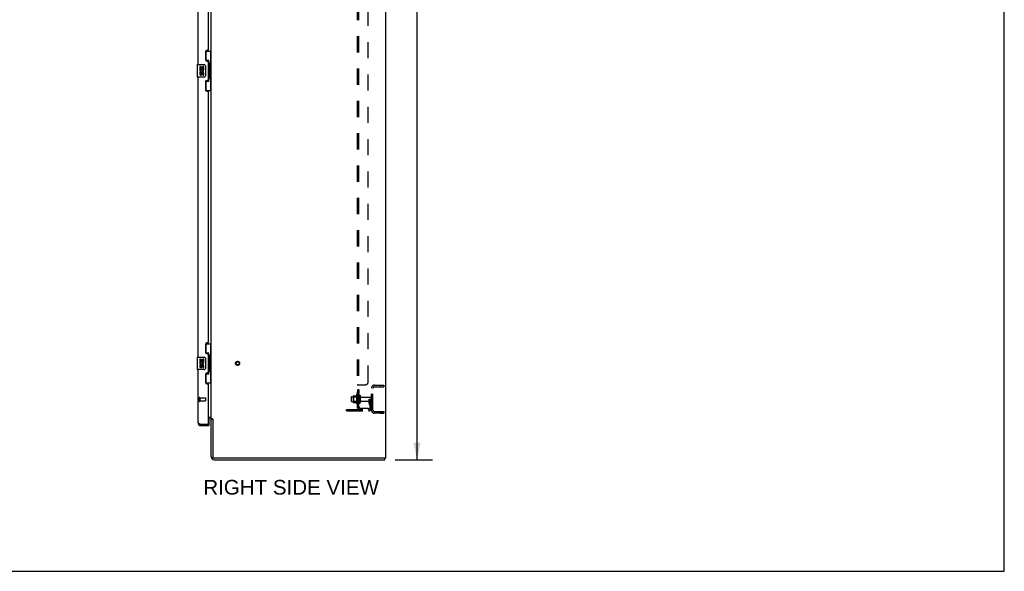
# Model space of a CAD drawing. Header units: inches. Extents: x 0 to 236, y 0 to 153.
# Tile 23 of 35: x 157 to 236, y 0 to 44. Entities that reach past the tile are written whole.
import ezdxf

# ---------------------------------------------------------------- set-up
doc = ezdxf.new("R2010")
doc.units = ezdxf.units.IN
doc.header["$LTSCALE"] = 12.986111
doc.header["$MEASUREMENT"] = 0
doc.linetypes.add('HIDDEN', pattern=[0.2, 0.1, -0.1])
doc.layers.get('0').update_dxf_attribs({"linetype": 'CONTINUOUS'})
for name, color, linetype in [('02___PRT_ALL_AXES', 7, 'CONTINUOUS'), ('DEFAULT_2', 8, 'HIDDEN'), ('DIMENSIONS', 7, 'CONTINUOUS')]:
    doc.layers.add(name, color=color, linetype=linetype)
doc.styles.get("Standard").update_dxf_attribs({"font": 'arial.ttf'})
doc.dimstyles.new('DIMSTYLE_1', dxfattribs={"dimtxt": 1.041667, "dimasz": 1.388889, "dimexe": 0.09, "dimexo": 0.07, "dimgap": 0.0375, "dimtad": 0, "dimtih": 1, "dimtoh": 1, "dimzin": 4, "dimdsep": 46, "dimtxsty": 'Standard', "dimblk": '_FILLED', "dimblk1": '_FILLED', "dimblk2": '_FILLED', "dimcen": 0.09, "dimazin": 1, "dimtfac": 1, "dimtdec": 3, "dimtofl": 0, "dimtmove": 0, "dimatfit": 3, "dimldrblk": '_FILLED', "dimfxl": 1, "dimtolj": 1, "dimtzin": 4, "dimarcsym": 0})

# ---------------------------------------------------------------- blocks, each defined once
blk = doc.blocks.new('_FILLED')
at = {"color": 0, "linetype": 'ByBlock'}
blk.add_solid([(0, 0), (-1, 0.2), (-1, -0.2)], dxfattribs=at)
blk = doc.blocks.new('*D15')
at = {"layer": 'DIMENSIONS', "color": 2, "linetype": 'Continuous'}
for p, q in [((187.183, 94.954), (190.188, 94.954)), ((188.938, 94.954), (188.938, 52.995)), ((188.938, 8.954), (188.938, 50.912)), ((187.183, 8.954), (190.188, 8.954))]:
    blk.add_line(p, q, dxfattribs=at)
at = {"layer": 'DIMENSIONS', "color": 2, "linetype": 'Continuous', "xscale": 1.3888888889, "yscale": 1.3888888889, "zscale": 1.3888888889}
for p, rotation in [((188.938, 94.954), 90), ((188.938, 8.954), 270)]:
    blk.add_blockref('_FILLED', p, dxfattribs=dict(at, rotation=rotation))
at = {"layer": 'DIMENSIONS', "color": 2, "linetype": 'Continuous', "insert": (188.938, 52.474), "char_height": 1.0417, "width": 3.64002, "attachment_point": 2, "line_spacing_factor": 0.9}
blk.add_mtext('86.00', dxfattribs=at)

msp = doc.modelspace()

# ---------------------------------------------------------------- linework, layer by layer
at = {"color": 7, "linetype": 'Continuous'}
for p, q in [((236.111, 0), (236.111, 152.778)), ((186.398, 94.829), (186.398, 9.079)), ((172.398, 12.266), (172.398, 91.641)), ((171.958, 41.779), (172.398, 41.779)), ((171.994, 40.999), (171.994, 41.779)), ((172.359, 40.754), (172.359, 41.779)), ((171.28, 40.689), (171.28, 39.719)), ((171.295, 40.704), (171.835, 40.704)), ((171.935, 40.604), (171.935, 39.804)), ((171.994, 41.044), (172.221, 41.044)), ((172.221, 39.364), (172.221, 41.044)), ((172.258, 40.804), (172.258, 40.784)), ((172.381, 40.754), (172.258, 40.754)), ((172.258, 40.754), (172.258, 39.654)), ((172.381, 39.654), (172.381, 40.754)), ((171.835, 39.704), (171.295, 39.704)), ((172.381, 39.654), (172.258, 39.654)), ((172.258, 39.623), (172.258, 39.603)), ((172.359, 38.629), (172.359, 39.654)), ((171.994, 38.629), (171.994, 39.409)), ((171.994, 39.364), (172.221, 39.364)), ((171.958, 38.629), (172.398, 38.629)), ((171.958, 18.279), (172.398, 18.279)), ((171.994, 17.499), (171.994, 18.279)), ((172.359, 17.254), (172.359, 18.279)), ((171.994, 17.544), (172.221, 17.544)), ((172.221, 15.864), (172.221, 17.544)), ((171.28, 17.189), (171.28, 16.219)), ((171.295, 17.204), (171.835, 17.204)), ((171.935, 17.104), (171.935, 16.304)), ((172.258, 17.304), (172.258, 17.284)), ((172.381, 17.254), (172.258, 17.254)), ((172.258, 17.254), (172.258, 16.154)), ((172.381, 16.154), (172.381, 17.254)), ((171.835, 16.204), (171.295, 16.204)), ((171.994, 15.129), (171.994, 15.909)), ((171.994, 15.864), (172.221, 15.864)), ((172.381, 16.154), (172.258, 16.154)), ((172.258, 16.123), (172.258, 16.103)), ((172.359, 15.129), (172.359, 16.154)), ((171.958, 15.129), (172.398, 15.129)), ((172.194, 12.391), (172.368, 12.391)), ((172.273, 12.329), (172.194, 12.329)), ((172.215, 12.329), (172.215, 11.828)), ((172.398, 12.266), (172.485, 12.266)), ((172.523, 12.204), (172.398, 12.204)), ((172.398, 9.204), (172.398, 12.204)), ((172.505, 12.248), (172.511, 12.242)), ((172.523, 12.229), (172.523, 9.204)), ((171.517, 11.834), (171.505, 11.834)), ((171.587, 11.704), (171.587, 11.808)), ((172.174, 11.808), (172.215, 11.808)), ((172.194, 11.808), (172.194, 11.704)), ((172.215, 11.808), (172.215, 11.704)), ((186.398, 9.079), (172.648, 9.079)), ((172.648, 8.954), (186.336, 8.954)), ((186.336, 8.954), (186.336, 9.079)), ((0, 0), (236.111, 0))]:
    msp.add_line(p, q, dxfattribs=at)
at = {"color": 3, "linetype": 'Continuous'}
for p, q in [((171.34, 63.204), (171.34, 40.704)), ((172.194, 41.911), (172.194, 61.996)), ((171.944, 41.721), (171.944, 41.101)), ((172.134, 41.851), (172.074, 41.851)), ((172.074, 40.971), (172.134, 40.971)), ((172.194, 39.496), (172.194, 40.911)), ((171.34, 39.704), (171.34, 17.204)), ((171.944, 39.306), (171.944, 38.686)), ((172.134, 39.436), (172.074, 39.436)), ((172.074, 38.556), (172.134, 38.556)), ((172.194, 18.411), (172.194, 38.496)), ((171.944, 18.221), (171.944, 17.601)), ((172.134, 18.351), (172.074, 18.351)), ((172.074, 17.471), (172.134, 17.471)), ((172.194, 15.996), (172.194, 17.411)), ((171.34, 16.204), (171.34, 11.95)), ((172.134, 15.936), (172.074, 15.936)), ((171.944, 15.806), (171.944, 15.186)), ((172.074, 15.056), (172.134, 15.056)), ((172.194, 11.828), (172.194, 14.996)), ((171.587, 11.808), (172.174, 11.808)), ((171.587, 11.704), (172.215, 11.704))]:
    msp.add_line(p, q, dxfattribs=at)
at = {"color": 7, "linetype": 'Continuous'}
for points in [[(171.929, 40.64), (171.931, 40.634), (171.932, 40.628), (171.934, 40.622), (171.934, 40.616), (171.935, 40.61), (171.935, 40.604)], [(172.185, 40.943), (172.188, 40.946), (172.193, 40.955), (172.198, 40.962), (172.202, 40.97), (172.206, 40.977), (172.209, 40.983), (172.212, 40.989), (172.215, 40.995), (172.217, 41), (172.218, 41.005), (172.22, 41.009), (172.221, 41.013), (172.221, 41.017), (172.221, 41.02)], [(171.935, 39.804), (171.935, 39.797), (171.934, 39.791), (171.934, 39.785), (171.932, 39.779), (171.931, 39.773), (171.929, 39.767)], [(172.221, 39.387), (172.221, 39.391), (172.221, 39.394), (172.22, 39.398), (172.218, 39.403), (172.217, 39.407), (172.215, 39.413), (172.212, 39.418), (172.209, 39.424), (172.206, 39.431), (172.202, 39.437), (172.198, 39.445), (172.193, 39.453), (172.188, 39.461), (172.185, 39.465)], [(172.185, 17.443), (172.188, 17.446), (172.193, 17.455), (172.198, 17.462), (172.202, 17.47), (172.206, 17.477), (172.209, 17.483), (172.212, 17.489), (172.215, 17.495), (172.217, 17.5), (172.218, 17.505), (172.22, 17.509), (172.221, 17.513), (172.221, 17.517), (172.221, 17.52)], [(171.929, 17.14), (171.931, 17.134), (171.932, 17.128), (171.934, 17.122), (171.934, 17.116), (171.935, 17.11), (171.935, 17.104)], [(171.935, 16.304), (171.935, 16.297), (171.934, 16.291), (171.934, 16.285), (171.932, 16.279), (171.931, 16.273), (171.929, 16.267)], [(172.221, 15.887), (172.221, 15.891), (172.221, 15.894), (172.22, 15.898), (172.218, 15.903), (172.217, 15.907), (172.215, 15.913), (172.212, 15.918), (172.209, 15.924), (172.206, 15.931), (172.202, 15.937), (172.198, 15.945), (172.193, 15.953), (172.188, 15.961), (172.185, 15.965)], [(172.368, 12.391), (172.368, 12.389), (172.368, 12.387), (172.368, 12.385), (172.368, 12.384), (172.369, 12.382), (172.37, 12.38), (172.371, 12.379), (172.372, 12.377), (172.374, 12.375), (172.376, 12.374), (172.377, 12.373), (172.379, 12.371), (172.382, 12.37), (172.386, 12.367)], [(172.386, 12.367), (172.388, 12.366), (172.391, 12.364), (172.393, 12.363), (172.394, 12.361), (172.396, 12.36), (172.397, 12.358), (172.398, 12.357), (172.398, 12.355), (172.398, 12.354)], [(172.485, 12.266), (172.487, 12.265), (172.489, 12.263), (172.491, 12.261), (172.493, 12.26), (172.495, 12.258), (172.497, 12.257), (172.498, 12.255), (172.5, 12.254), (172.501, 12.252), (172.503, 12.251), (172.504, 12.249), (172.505, 12.248)], [(172.511, 12.242), (172.512, 12.24), (172.513, 12.239), (172.515, 12.237), (172.517, 12.235), (172.518, 12.234), (172.52, 12.232), (172.521, 12.23), (172.523, 12.229)]]:
    msp.add_lwpolyline(points, dxfattribs=at)
at = {"color": 3, "linetype": 'Continuous'}
for points in [[(171.34, 11.95), (171.341, 11.944), (171.342, 11.938), (171.345, 11.932), (171.349, 11.926), (171.353, 11.92), (171.359, 11.914), (171.366, 11.909), (171.373, 11.903), (171.382, 11.897), (171.391, 11.891), (171.401, 11.885), (171.413, 11.879), (171.424, 11.873), (171.437, 11.867), (171.45, 11.861), (171.464, 11.855), (171.478, 11.849), (171.492, 11.843)], [(171.492, 11.843), (171.508, 11.837), (171.523, 11.831), (171.539, 11.825), (171.555, 11.819), (171.587, 11.808)]]:
    msp.add_lwpolyline(points, dxfattribs=at)
for centre, radius, start, end in [((172.074, 41.721), 0.13, 90, 180), ((172.134, 41.911), 0.06, 270, 360), ((172.074, 41.101), 0.13, 180, 270), ((172.134, 40.911), 0.06, 0, 90), ((172.074, 39.306), 0.13, 90, 180), ((172.134, 39.496), 0.06, 270, 360), ((172.074, 38.686), 0.13, 180, 270), ((172.134, 38.496), 0.06, 0, 90), ((172.074, 18.221), 0.13, 90, 180), ((172.134, 18.411), 0.06, 270, 360), ((172.074, 17.601), 0.13, 180, 270), ((172.134, 17.411), 0.06, 0, 90), ((172.074, 15.806), 0.13, 90, 180), ((172.134, 15.996), 0.06, 270, 360), ((172.074, 15.186), 0.13, 180, 270), ((172.134, 14.996), 0.06, 0, 90), ((171.587, 11.95), 0.246, 180, 270), ((172.273, 12.204), 0.25, 4.07676, 6.06495), ((172.174, 11.828), 0.02, 270, 360)]:
    msp.add_arc(centre, radius, start, end, dxfattribs=at)
at = {"color": 7, "linetype": 'Continuous'}
for centre, radius, start, end in [((171.295, 40.689), 0.015, 90, 180), ((171.835, 40.604), 0.1, 21.20502, 90), ((171.295, 39.719), 0.015, 180, 270), ((171.835, 39.804), 0.1, 270, 338.79459), ((171.295, 17.189), 0.015, 90, 180), ((171.835, 17.104), 0.1, 21.20502, 90), ((171.295, 16.219), 0.015, 180, 270), ((171.835, 16.304), 0.1, 270, 338.79459), ((172.273, 12.204), 0.125, 0, 90), ((171.587, 11.95), 0.142, 228.66059, 270), ((171.504, 12.094), 0.26, 270, 272.59328), ((171.608, 11.95), 0.142, 241.17786, 257.74252), ((172.195, 11.828), 0.02, 276.46878, 360), ((172.648, 9.204), 0.25, 180, 270), ((172.648, 9.204), 0.125, 180, 270)]:
    msp.add_arc(centre, radius, start, end, dxfattribs=at)
for centre, start_param, end_param in [((172.154, 40.794), -1.51401, -0.699287), ((172.154, 40.794), -2.442306, -1.627583), ((172.154, 39.613), -1.51401, -0.699287), ((172.154, 39.613), -2.442306, -1.627583), ((172.154, 17.294), -1.51401, -0.699287), ((172.154, 17.294), -2.442306, -1.627583), ((172.154, 16.113), -1.51401, -0.699287), ((172.154, 16.113), -2.442306, -1.627583)]:
    msp.add_ellipse(centre, major_axis=(0, 0.18), ratio=0.579493, start_param=start_param, end_param=end_param, dxfattribs=at)
at = {"layer": '02___PRT_ALL_AXES', "color": 7, "linetype": 'Continuous'}
for p, q in [((171.546, 40.549), (171.483, 40.549)), ((171.483, 40.549), (171.483, 40.319)), ((171.546, 40.382), (171.546, 40.549)), ((171.609, 40.382), (171.546, 40.382)), ((171.67, 40.518), (171.609, 40.518)), ((171.609, 40.518), (171.609, 40.382)), ((171.67, 40.382), (171.67, 40.518)), ((171.735, 40.382), (171.67, 40.382)), ((171.798, 40.549), (171.735, 40.549)), ((171.735, 40.549), (171.735, 40.382)), ((171.798, 40.319), (171.798, 40.549)), ((171.483, 40.319), (171.745, 40.319)), ((171.546, 40.088), (171.483, 40.088)), ((171.483, 40.088), (171.483, 39.952)), ((171.554, 40.283), (171.496, 40.308)), ((171.546, 39.952), (171.546, 40.088)), ((171.609, 39.994), (171.609, 39.952)), ((171.67, 39.932), (171.67, 40.001)), ((171.745, 40.319), (171.718, 40.3)), ((171.735, 39.994), (171.735, 39.858)), ((171.735, 39.858), (171.798, 39.858)), ((171.779, 40.319), (171.798, 40.319)), ((171.798, 39.858), (171.798, 39.994)), ((171.546, 17.049), (171.483, 17.049)), ((171.483, 17.049), (171.483, 16.819)), ((171.483, 16.819), (171.745, 16.819)), ((171.554, 16.783), (171.496, 16.808)), ((171.546, 16.882), (171.546, 17.049)), ((171.609, 16.882), (171.546, 16.882)), ((171.67, 17.018), (171.609, 17.018)), ((171.609, 17.018), (171.609, 16.882)), ((171.67, 16.882), (171.67, 17.018)), ((171.735, 16.882), (171.67, 16.882)), ((171.745, 16.819), (171.718, 16.8)), ((171.798, 17.049), (171.735, 17.049)), ((171.735, 17.049), (171.735, 16.882)), ((171.779, 16.819), (171.798, 16.819)), ((171.798, 16.819), (171.798, 17.049)), ((171.546, 16.588), (171.483, 16.588)), ((171.483, 16.588), (171.483, 16.452)), ((171.546, 16.452), (171.546, 16.588)), ((171.609, 16.494), (171.609, 16.452)), ((171.67, 16.432), (171.67, 16.501)), ((171.735, 16.494), (171.735, 16.358)), ((171.735, 16.358), (171.798, 16.358)), ((171.798, 16.358), (171.798, 16.494))]:
    msp.add_line(p, q, dxfattribs=at)
at = {"layer": '02___PRT_ALL_AXES', "color": 8, "linetype": 'HIDDEN'}
for p, q in [((184.273, 14.588), (184.148, 14.588)), ((184.148, 14.588), (184.148, 14.307)), ((184.273, 14.307), (184.148, 14.307)), ((184.273, 14.588), (184.273, 14.307)), ((185.273, 12.954), (185.273, 14.704)), ((185.398, 12.954), (185.398, 14.704)), ((185.961, 14.954), (186.273, 14.954)), ((185.961, 14.954), (185.961, 14.829)), ((185.961, 14.829), (186.273, 14.829)), ((186.273, 14.954), (186.273, 14.829)), ((171.487, 13.932), (171.934, 13.932)), ((171.487, 13.932), (171.487, 13.684)), ((171.487, 13.684), (171.934, 13.684)), ((183.678, 14.012), (184.273, 14.012)), ((183.678, 13.646), (184.273, 13.646)), ((184.078, 14.184), (184.078, 13.473)), ((184.148, 14.079), (184.148, 14.163)), ((184.273, 14.079), (184.148, 14.079)), ((184.148, 14.079), (184.148, 13.579)), ((184.273, 13.579), (184.148, 13.579)), ((184.148, 13.495), (184.148, 13.579)), ((184.273, 14.079), (184.273, 13.579)), ((184.442, 13.995), (185.243, 13.995)), ((184.442, 13.663), (185.243, 13.663)), ((185.398, 13.86), (185.273, 13.86)), ((185.398, 13.797), (185.273, 13.797)), ((185.961, 12.829), (186.273, 12.829)), ((185.961, 12.829), (185.961, 12.704)), ((185.961, 12.704), (186.273, 12.704)), ((186.273, 12.829), (186.273, 12.704))]:
    msp.add_line(p, q, dxfattribs=at)
msp.add_circle((174.523, 16.704), 0.124, dxfattribs=at)
at = {"layer": '02___PRT_ALL_AXES', "color": 7, "linetype": 'Continuous'}
for centre, radius, start, end in [((171.64, 40.246), 0.157, 156.59665, 341.87913), ((171.578, 39.952), 0.0943, 180, 248.67039), ((171.578, 39.952), 0.0943, 248.69989, 347.43379), ((171.64, 40.246), 0.0943, 156.59665, 35.11217), ((171.578, 39.952), 0.0314, 180, 0.04847), ((171.703, 39.994), 0.0943, 0, 180), ((171.704, 39.989), 0.0362, 83.42855, 161.76278), ((171.703, 39.994), 0.0314, 0, 81.22946), ((171.64, 40.246), 0.157, 25.73705, 27.8532), ((171.644, 40.246), 0.154, 341.41988, 26.19629), ((171.64, 16.746), 0.157, 156.59665, 341.87913), ((171.64, 16.746), 0.0943, 156.59665, 35.11217), ((171.64, 16.746), 0.157, 25.73705, 27.8532), ((171.644, 16.746), 0.154, 341.41988, 26.19629), ((171.578, 16.452), 0.0943, 180, 248.67039), ((171.578, 16.452), 0.0943, 248.69989, 347.43379), ((171.578, 16.452), 0.0314, 180, 0.04847), ((171.703, 16.494), 0.0943, 0, 180), ((171.704, 16.489), 0.0362, 83.42855, 161.76278), ((171.703, 16.494), 0.0314, 0, 81.22946)]:
    msp.add_arc(centre, radius, start, end, dxfattribs=at)
at = {"layer": '02___PRT_ALL_AXES', "color": 8, "linetype": 'HIDDEN'}
for centre, radius, start, end in [((184.679, 13.829), 0.698, 149.33687, 156.03207), ((184.679, 13.829), 0.698, 203.96793, 210.66313), ((184.11, 14.163), 0.0384, 0, 145.55034), ((184.11, 13.495), 0.0384, 214.44966, 360)]:
    msp.add_arc(centre, radius, start, end, dxfattribs=at)
at = {"layer": 'DEFAULT_2', "color": 8, "linetype": 'HIDDEN'}
for p, q in [((184.148, 13.11), (184.148, 90.797)), ((184.273, 13.11), (184.273, 90.797)), ((185.023, 15.235), (185.023, 88.672)), ((184.273, 14.95), (184.148, 14.95)), ((184.171, 14.97), (184.168, 14.968)), ((184.175, 14.971), (184.171, 14.969)), ((184.183, 14.974), (184.174, 14.971)), ((184.202, 14.985), (184.773, 14.985)), ((184.29, 14.966), (184.288, 14.965)), ((185.523, 14.954), (186.273, 14.954)), ((185.523, 14.829), (186.273, 14.829)), ((186.273, 14.829), (186.273, 14.954)), ((171.444, 13.95), (171.444, 13.666)), ((171.487, 13.95), (171.487, 13.666)), ((171.944, 13.922), (171.944, 13.694)), ((183.648, 13.982), (183.648, 13.676)), ((183.812, 14.084), (183.812, 13.573)), ((183.832, 14.012), (183.812, 14.032)), ((183.832, 13.645), (183.812, 13.625)), ((183.823, 14.106), (184.051, 14.106)), ((183.823, 13.551), (184.051, 13.551)), ((184.128, 14.012), (183.832, 14.012)), ((183.832, 14.012), (183.832, 13.645)), ((184.128, 13.645), (183.832, 13.645)), ((184.128, 14.012), (184.148, 14.032)), ((184.128, 14.012), (184.128, 13.645)), ((184.128, 13.645), (184.148, 13.625)), ((184.379, 14.093), (184.379, 13.564)), ((185.079, 13.829), (185.169, 13.829)), ((185.079, 13.488), (185.079, 13.829)), ((185.183, 13.654), (185.079, 13.654)), ((185.169, 13.829), (185.273, 13.829)), ((185.169, 13.127), (185.169, 13.829)), ((185.183, 13.488), (185.183, 13.829)), ((185.185, 13.482), (185.234, 13.414)), ((185.273, 13.829), (185.234, 13.829)), ((185.273, 13.127), (185.273, 13.965)), ((183.273, 12.985), (185.027, 12.985)), ((183.273, 12.881), (183.273, 12.985)), ((183.273, 12.881), (185.027, 12.881)), ((183.52, 12.881), (183.52, 12.985)), ((183.776, 12.881), (183.776, 12.985)), ((184.273, 13.11), (184.148, 13.11)), ((184.171, 13.09), (184.168, 13.091)), ((184.202, 13.071), (184.299, 13.151)), ((184.214, 13.11), (184.214, 13.11)), ((184.214, 13.11), (184.214, 13.11)), ((184.214, 13.11), (184.214, 13.11)), ((184.214, 13.11), (184.214, 13.11)), ((184.214, 13.11), (184.215, 13.11)), ((184.215, 13.11), (184.215, 13.11)), ((184.215, 13.11), (184.216, 13.11)), ((184.217, 13.11), (184.216, 13.11)), ((184.217, 13.11), (184.216, 13.11)), ((184.216, 13.11), (184.216, 13.11)), ((184.216, 13.11), (184.217, 13.11)), ((184.218, 13.11), (184.217, 13.11)), ((184.219, 13.111), (184.218, 13.11)), ((184.22, 13.111), (184.219, 13.111)), ((184.221, 13.111), (184.22, 13.111)), ((184.222, 13.111), (184.221, 13.111)), ((184.223, 13.111), (184.222, 13.111)), ((184.224, 13.112), (184.223, 13.111)), ((184.223, 13.112), (184.223, 13.111)), ((184.225, 13.112), (184.224, 13.112)), ((184.226, 13.112), (184.225, 13.112)), ((184.227, 13.112), (184.226, 13.112)), ((184.228, 13.113), (184.227, 13.112)), ((184.229, 13.113), (184.228, 13.113)), ((184.23, 13.113), (184.229, 13.113)), ((184.231, 13.113), (184.23, 13.113)), ((184.232, 13.114), (184.231, 13.113)), ((184.233, 13.114), (184.232, 13.114)), ((184.235, 13.115), (184.233, 13.114)), ((184.234, 13.114), (184.233, 13.114)), ((184.236, 13.115), (184.234, 13.114)), ((184.237, 13.115), (184.235, 13.115)), ((184.238, 13.115), (184.237, 13.115)), ((184.239, 13.116), (184.238, 13.115)), ((184.24, 13.116), (184.239, 13.116)), ((184.241, 13.117), (184.24, 13.116)), ((184.242, 13.117), (184.241, 13.116)), ((184.243, 13.117), (184.242, 13.117)), ((184.244, 13.118), (184.243, 13.117)), ((184.245, 13.118), (184.244, 13.118)), ((184.248, 13.119), (184.247, 13.118)), ((184.249, 13.119), (184.248, 13.119)), ((184.25, 13.12), (184.249, 13.119)), ((184.253, 13.121), (184.252, 13.12)), ((184.254, 13.121), (184.253, 13.121)), ((184.256, 13.122), (184.254, 13.121)), ((184.255, 13.122), (184.254, 13.121)), ((184.257, 13.122), (184.255, 13.122)), ((184.258, 13.123), (184.256, 13.122)), ((184.258, 13.123), (184.257, 13.123)), ((184.259, 13.124), (184.258, 13.123)), ((184.261, 13.124), (184.259, 13.124)), ((184.26, 13.124), (184.259, 13.123)), ((184.261, 13.124), (184.26, 13.124)), ((184.262, 13.125), (184.261, 13.124)), ((184.263, 13.125), (184.262, 13.125)), ((184.264, 13.126), (184.263, 13.125)), ((184.265, 13.126), (184.264, 13.126)), ((184.264, 13.126), (184.264, 13.125)), ((184.267, 13.127), (184.266, 13.127)), ((184.268, 13.128), (184.267, 13.127)), ((184.267, 13.127), (184.267, 13.127)), ((184.27, 13.128), (184.268, 13.128)), ((184.269, 13.128), (184.268, 13.127)), ((184.27, 13.129), (184.269, 13.128)), ((184.271, 13.129), (184.27, 13.129)), ((184.272, 13.13), (184.271, 13.129)), ((184.272, 13.129), (184.271, 13.129)), ((184.273, 13.13), (184.272, 13.13)), ((184.274, 13.131), (184.273, 13.13)), ((184.273, 13.13), (184.273, 13.13)), ((184.274, 13.13), (184.274, 13.131)), ((184.274, 13.13), (184.275, 13.131)), ((184.275, 13.131), (184.274, 13.131)), ((184.275, 13.131), (184.274, 13.131)), ((184.275, 13.131), (184.276, 13.132)), ((184.276, 13.132), (184.275, 13.131)), ((184.275, 13.131), (184.275, 13.131)), ((184.276, 13.132), (184.276, 13.132)), ((184.277, 13.132), (184.276, 13.132)), ((184.276, 13.132), (184.276, 13.132)), ((184.277, 13.133), (184.277, 13.133)), ((184.277, 13.133), (184.277, 13.133)), ((184.277, 13.133), (184.277, 13.133)), ((184.277, 13.133), (184.277, 13.133)), ((184.277, 13.133), (184.277, 13.133)), ((184.277, 13.133), (184.277, 13.133)), ((184.277, 13.133), (184.277, 13.133)), ((184.277, 13.133), (184.277, 13.132)), ((184.286, 13.131), (184.283, 13.129)), ((184.288, 13.133), (184.286, 13.131)), ((184.292, 13.137), (184.288, 13.133)), ((184.293, 13.139), (184.291, 13.137)), ((184.295, 13.141), (184.293, 13.139)), ((184.385, 13.11), (185.023, 13.11)), ((185.023, 13.11), (185.023, 12.985)), ((185.101, 13.422), (185.15, 13.354)), ((185.523, 12.829), (186.273, 12.829)), ((186.273, 12.704), (185.523, 12.704)), ((186.273, 12.829), (186.273, 12.704))]:
    msp.add_line(p, q, dxfattribs=at)
for points in [[(184.168, 14.968), (184.164, 14.966), (184.161, 14.965), (184.158, 14.963), (184.155, 14.961), (184.153, 14.959), (184.151, 14.957), (184.15, 14.955), (184.149, 14.953), (184.148, 14.951), (184.148, 14.95)], [(184.164, 14.966), (184.161, 14.965), (184.159, 14.963), (184.156, 14.961), (184.154, 14.96), (184.152, 14.958), (184.15, 14.956), (184.149, 14.954), (184.149, 14.952), (184.148, 14.951), (184.148, 14.95)], [(184.15, 14.955), (184.149, 14.953), (184.148, 14.951), (184.148, 14.95)], [(184.149, 14.952), (184.148, 14.951), (184.148, 14.95)], [(184.161, 14.965), (184.159, 14.963), (184.156, 14.961), (184.154, 14.96), (184.152, 14.958), (184.15, 14.956), (184.149, 14.954)], [(184.161, 14.965), (184.158, 14.963), (184.155, 14.961), (184.153, 14.959), (184.151, 14.957)], [(184.202, 14.985), (184.2, 14.983), (184.198, 14.982), (184.195, 14.98), (184.192, 14.979), (184.189, 14.977), (184.185, 14.975), (184.182, 14.974)], [(184.202, 14.985), (184.2, 14.983), (184.197, 14.981), (184.194, 14.98), (184.191, 14.978), (184.187, 14.976), (184.183, 14.974)], [(184.202, 14.985), (184.2, 14.983), (184.198, 14.982), (184.195, 14.98), (184.192, 14.979), (184.189, 14.977)], [(184.202, 14.985), (184.2, 14.983), (184.197, 14.981), (184.194, 14.98), (184.191, 14.978)], [(184.288, 14.965), (184.283, 14.962), (184.281, 14.961), (184.279, 14.959), (184.278, 14.958), (184.276, 14.956), (184.275, 14.954), (184.274, 14.953), (184.273, 14.951), (184.273, 14.95)], [(184.284, 14.962), (184.282, 14.961), (184.28, 14.96), (184.278, 14.958), (184.277, 14.957), (184.276, 14.955), (184.275, 14.954), (184.274, 14.952), (184.273, 14.951), (184.273, 14.95)], [(184.281, 14.961), (184.279, 14.959), (184.278, 14.958), (184.276, 14.956), (184.275, 14.954), (184.274, 14.953), (184.273, 14.951), (184.273, 14.95)], [(184.282, 14.961), (184.28, 14.96), (184.278, 14.958), (184.277, 14.957), (184.276, 14.955), (184.275, 14.954), (184.274, 14.952), (184.273, 14.951), (184.273, 14.95)], [(184.299, 14.985), (184.299, 14.983), (184.299, 14.981), (184.299, 14.979), (184.299, 14.978), (184.298, 14.976), (184.297, 14.974), (184.296, 14.972), (184.295, 14.971), (184.293, 14.969), (184.292, 14.968), (184.29, 14.966)], [(184.299, 14.985), (184.299, 14.983), (184.299, 14.981), (184.299, 14.979), (184.299, 14.978), (184.298, 14.976), (184.297, 14.974), (184.296, 14.972), (184.295, 14.971), (184.293, 14.969), (184.292, 14.968), (184.29, 14.966)], [(184.299, 14.985), (184.299, 14.983), (184.299, 14.981), (184.299, 14.98), (184.299, 14.978), (184.299, 14.977), (184.298, 14.975), (184.297, 14.974), (184.296, 14.972), (184.294, 14.971), (184.293, 14.969), (184.291, 14.968)], [(184.294, 14.971), (184.293, 14.969), (184.291, 14.968)], [(184.299, 14.985), (184.299, 14.983), (184.299, 14.981), (184.299, 14.98), (184.299, 14.978), (184.299, 14.977), (184.298, 14.975), (184.297, 14.974), (184.296, 14.972)], [(184.168, 13.091), (184.164, 13.093), (184.161, 13.094), (184.158, 13.096), (184.155, 13.098), (184.153, 13.1), (184.151, 13.102), (184.15, 13.104), (184.149, 13.106), (184.148, 13.108), (184.148, 13.11)], [(184.164, 13.093), (184.161, 13.094), (184.159, 13.096), (184.156, 13.098), (184.154, 13.099), (184.152, 13.101), (184.15, 13.103), (184.149, 13.105), (184.149, 13.107), (184.148, 13.108), (184.148, 13.11)], [(184.202, 13.071), (184.2, 13.074), (184.197, 13.076), (184.194, 13.078), (184.191, 13.08), (184.187, 13.082), (184.183, 13.084), (184.179, 13.086), (184.171, 13.09)], [(184.202, 13.071), (184.2, 13.074), (184.198, 13.076), (184.195, 13.078), (184.192, 13.08), (184.189, 13.082), (184.185, 13.083), (184.182, 13.085), (184.178, 13.087)], [(184.216, 13.11), (184.215, 13.11), (184.214, 13.11), (184.214, 13.11)], [(184.215, 13.11), (184.215, 13.11), (184.214, 13.11), (184.214, 13.11)], [(184.214, 13.11), (184.214, 13.11), (184.214, 13.11)], [(184.247, 13.118), (184.245, 13.118), (184.244, 13.118)], [(184.252, 13.12), (184.251, 13.12), (184.25, 13.12), (184.249, 13.119)], [(184.266, 13.127), (184.265, 13.126), (184.264, 13.126)], [(184.283, 13.129), (184.281, 13.126), (184.279, 13.124), (184.278, 13.121), (184.276, 13.119), (184.275, 13.116), (184.274, 13.114), (184.273, 13.112), (184.273, 13.11)], [(184.284, 13.129), (184.282, 13.127), (184.28, 13.125), (184.278, 13.122), (184.277, 13.12), (184.276, 13.118), (184.275, 13.115), (184.274, 13.113), (184.273, 13.112), (184.273, 13.11)], [(184.276, 13.132), (184.277, 13.132), (184.277, 13.133)], [(184.276, 13.132), (184.277, 13.132), (184.277, 13.133)], [(184.299, 13.151), (184.299, 13.15), (184.299, 13.149), (184.299, 13.148), (184.299, 13.148), (184.299, 13.146), (184.298, 13.145), (184.297, 13.144), (184.296, 13.142), (184.294, 13.141)], [(184.299, 13.151), (184.299, 13.15), (184.299, 13.149), (184.299, 13.148), (184.299, 13.147), (184.298, 13.146), (184.297, 13.145), (184.296, 13.143), (184.295, 13.141)]]:
    msp.add_lwpolyline(points, dxfattribs=at)
for radius in [0.164, 0.124]:
    msp.add_circle((174.523, 16.704), radius, dxfattribs=at)
for centre, radius, start, end in [((184.773, 15.235), 0.25, 270, 360), ((185.523, 14.704), 0.25, 90, 180), ((185.523, 14.704), 0.125, 90, 180), ((171.466, 13.95), 0.0215, 0, 180), ((171.466, 13.666), 0.0215, 180, 360), ((171.934, 13.922), 0.01, 0, 90), ((171.934, 13.694), 0.01, 270, 360), ((183.678, 13.982), 0.03, 90, 180), ((183.678, 13.676), 0.03, 180, 270), ((183.954, 14.084), 0.141, 174.79195, 180), ((183.954, 13.573), 0.141, 180, 185.20805), ((183.823, 14.096), 0.01, 90, 174.80617), ((183.823, 13.561), 0.01, 185.19383, 270), ((184.032, 14.116), 0.01, 270, 336.03207), ((184.032, 13.541), 0.01, 23.96793, 90), ((184.326, 14.093), 0.053, 0, 180), ((184.326, 13.564), 0.053, 180, 360), ((184.442, 14.057), 0.0625, 180, 270), ((184.442, 13.6), 0.0625, 90, 180), ((185.193, 13.488), 0.114, 180, 215.75389), ((185.193, 13.488), 0.01, 180, 215.75389), ((185.243, 13.965), 0.03, 0, 90), ((185.243, 13.693), 0.03, 270, 360), ((184.385, 13.222), 0.237, 180, 270), ((184.385, 13.222), 0.112, 180, 270), ((185.027, 13.127), 0.246, 270, 360), ((185.027, 13.127), 0.142, 270, 360), ((185.065, 13.293), 0.104, 0, 35.75389), ((185.065, 13.293), 0.208, 0, 35.75389), ((185.523, 12.954), 0.25, 180, 270), ((185.523, 12.954), 0.125, 180, 270)]:
    msp.add_arc(centre, radius, start, end, dxfattribs=at)

# ---------------------------------------------------------------- texts
at = {"layer": 'DIMENSIONS', "color": 2, "linetype": 'Continuous', "insert": (178.821, 7.341), "char_height": 1.18056, "width": 14.07889, "attachment_point": 2, "line_spacing_factor": 0.9}
msp.add_mtext('RIGHT SIDE VIEW', dxfattribs=at)

# ---------------------------------------------------------------- dimensions: what is measured, and where the dimension line sits
at = {"layer": 'DIMENSIONS', "color": 2, "linetype": 'Continuous'}
dim = msp.add_linear_dim(base=(188.938, 8.954), p1=(187.113, 94.954), p2=(187.113, 8.954), angle=270, dimstyle='DIMSTYLE_1', dxfattribs=at)
dim.commit()
dim.dimension.update_dxf_attribs({"geometry": '*D15', "text_midpoint": (188.932, 51.948), "dimtype": 160})

doc.saveas('drawing.dxf')
